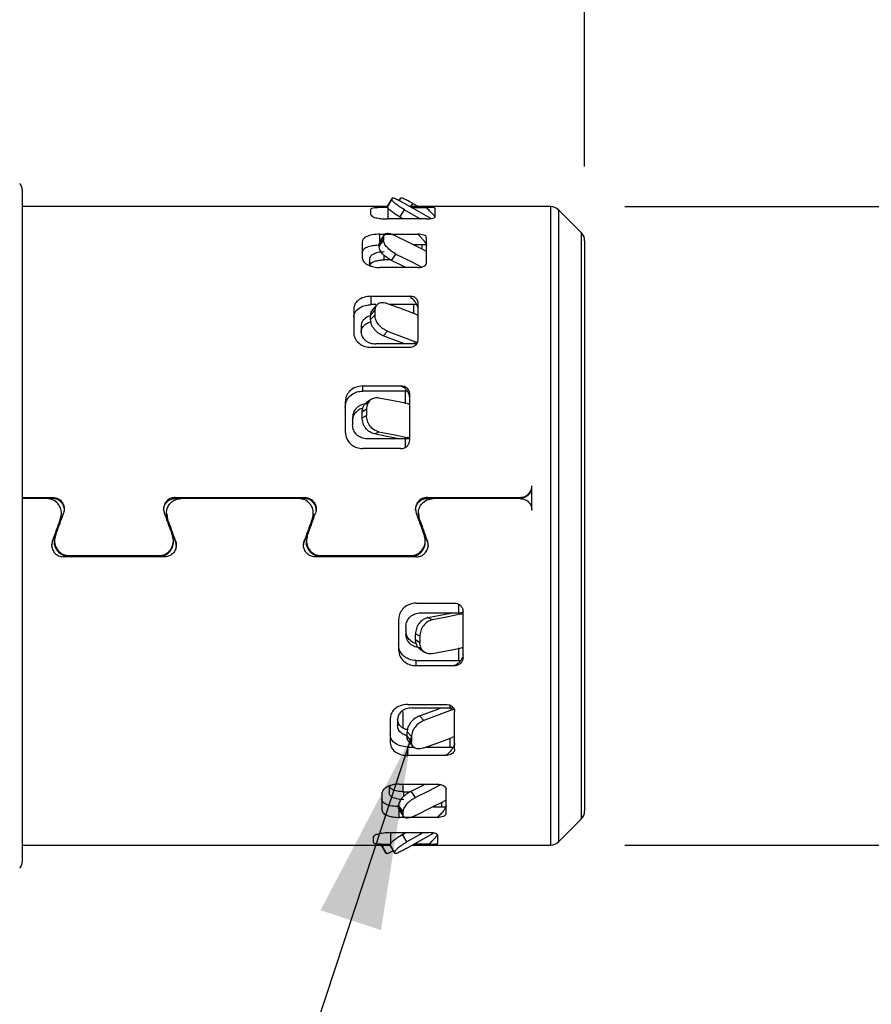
# Model space of a CAD drawing. Header units: millimetres. Extents: x 6 to 273, y 6 to 210.
# Tile 5 of 13: x 115 to 130, y 87 to 104. Entities that reach past the tile are written whole.
import ezdxf

# ---------------------------------------------------------------- set-up
doc = ezdxf.new("R2010")
doc.units = ezdxf.units.MM
doc.linetypes.add('SLD-Solid', pattern=[0])
doc.layers.add('DIMENSIONS', color=140, linetype='SLD-Solid', lineweight=25)
doc.layers.add('TEXT', color=140, linetype='SLD-Solid', lineweight=25)
doc.styles.add('SLDTEXTSTYLE0', font='TXT', dxfattribs={"width": 0.7})
doc.dimstyles.new('SLDDIMSTYLE0', dxfattribs={"dimtxt": 2.158008, "dimasz": 3.302, "dimexe": 0, "dimexo": 0.0625, "dimgap": 0.539502, "dimtad": 0, "dimtih": 1, "dimtoh": 1, "dimdec": 1, "dimrnd": 1e-09, "dimzin": 4, "dimdsep": 46, "dimtxsty": 'SLDTEXTSTYLE0', "dimsah": 1, "dimcen": 0.09, "dimadec": 0, "dimazin": 1, "dimtfac": 1, "dimtdec": 1, "dimtofl": 0, "dimtmove": 0, "dimatfit": 3, "dimfxl": 0, "dimfrac": 2, "dimtolj": 1, "dimtzin": 12, "dimarcsym": 0})
doc.dimstyles.new('SLDDIMSTYLE1', dxfattribs={"dimtxt": 2.158008, "dimasz": 3.302, "dimexe": 0, "dimexo": 0.0625, "dimgap": 0.539502, "dimtad": 0, "dimtih": 1, "dimtoh": 1, "dimdec": 1, "dimrnd": 1e-09, "dimzin": 12, "dimdsep": 46, "dimtxsty": 'SLDTEXTSTYLE0', "dimsah": 1, "dimcen": 0.09, "dimadec": 0, "dimazin": 3, "dimtfac": 1, "dimtdec": 1, "dimtofl": 0, "dimtmove": 0, "dimatfit": 3, "dimfxl": 0, "dimfrac": 2, "dimtolj": 1, "dimtzin": 12, "dimarcsym": 0})
doc.dimstyles.new('SLDDIMSTYLE2', dxfattribs={"dimtxt": 0.18, "dimasz": 3.302, "dimexe": 0, "dimexo": 0.0625, "dimgap": 0, "dimtad": 0, "dimtih": 1, "dimtoh": 1, "dimdec": 0, "dimrnd": 1e-09, "dimzin": 0, "dimdsep": 46, "dimtxsty": 'Standard', "dimsah": 1, "dimcen": 0.09, "dimadec": 0, "dimazin": 0, "dimtfac": 3.302, "dimtdec": 0, "dimtofl": 0, "dimtmove": 0, "dimatfit": 3, "dimfxl": 0, "dimfrac": 2, "dimtolj": 1, "dimtzin": 0, "dimarcsym": 0})

# ---------------------------------------------------------------- blocks, each defined once
blk = doc.blocks.new('_D_1')
at = {"layer": 'DIMENSIONS'}
for p, q in [((75.133, 101.054), (75.133, 128.383)), ((125.133, 101.345), (125.133, 128.383)), ((75.133, 125.208), (95.354, 125.208)), ((98.278, 125.208), (97.553, 125.208)), ((97.553, 125.208), (97.553, 121.778)), ((104.691, 125.208), (105.415, 125.208)), ((105.415, 125.208), (105.415, 121.778)), ((125.133, 125.208), (107.615, 125.208)), ((97.553, 121.778), (98.278, 121.778)), ((105.415, 121.778), (104.691, 121.778))]:
    blk.add_line(p, q, dxfattribs=at)
for points in [[(75.133, 125.208), (78.435, 124.7), (78.435, 125.716)], [(125.133, 125.208), (121.831, 125.716), (121.831, 124.7)]]:
    blk.add_solid(points, dxfattribs=at)
at = {"layer": 'DIMENSIONS', "char_height": 2.1167, "attachment_point": 1, "style": 'SLDTEXTSTYLE0'}
for s, insert in [('50.0', (98.278, 128.419)), ('1.97', (98.278, 124.507))]:
    blk.add_mtext(s, dxfattribs=dict(at, insert=insert))
blk = doc.blocks.new('_D_2')
at = {"layer": 'DIMENSIONS'}
for p, q in [((115.033, 103.678), (115.033, 117.089)), ((125.133, 101.345), (125.133, 117.089)), ((115.033, 113.914), (125.133, 113.914)), ((125.133, 113.914), (130.645, 113.914)), ((133.569, 113.914), (132.844, 113.914)), ((132.844, 113.914), (132.844, 110.484)), ((139.982, 113.914), (140.706, 113.914)), ((140.706, 113.914), (140.706, 110.484)), ((132.844, 110.484), (133.569, 110.484)), ((140.706, 110.484), (139.982, 110.484))]:
    blk.add_line(p, q, dxfattribs=at)
for points in [[(115.033, 113.914), (118.335, 113.406), (118.335, 114.422)], [(125.133, 113.914), (121.831, 114.422), (121.831, 113.406)]]:
    blk.add_solid(points, dxfattribs=at)
at = {"layer": 'DIMENSIONS', "char_height": 2.1167, "attachment_point": 1, "style": 'SLDTEXTSTYLE0'}
for s, insert in [('10.1', (133.569, 117.125)), ('0.40', (133.569, 113.212))]:
    blk.add_mtext(s, dxfattribs=dict(at, insert=insert))
blk = doc.blocks.new('_D_3')
at = {"layer": 'DIMENSIONS'}
for p, q in [((125.82, 100.658), (141.429, 100.658)), ((138.254, 100.658), (138.254, 89.758)), ((125.82, 89.758), (141.429, 89.758)), ((138.254, 82.253), (138.254, 89.758)), ((144.604, 82.253), (138.254, 82.253)), ((147.682, 82.253), (146.957, 82.253)), ((146.957, 82.253), (146.957, 78.824)), ((154.094, 82.253), (154.819, 82.253)), ((154.819, 82.253), (154.819, 78.824)), ((146.957, 78.824), (147.682, 78.824)), ((154.819, 78.824), (154.094, 78.824))]:
    blk.add_line(p, q, dxfattribs=at)
for points in [[(138.254, 100.658), (137.746, 97.356), (138.762, 97.356)], [(138.254, 89.758), (138.762, 93.06), (137.746, 93.06)]]:
    blk.add_solid(points, dxfattribs=at)
at = {"layer": 'DIMENSIONS', "char_height": 2.1167, "attachment_point": 1, "style": 'SLDTEXTSTYLE0'}
for s, insert in [('%%c', (146.052, 85.465)), ('10.9', (149.311, 85.465)), ('0.43', (147.682, 81.552))]:
    blk.add_mtext(s, dxfattribs=dict(at, insert=insert))

msp = doc.modelspace()

# ---------------------------------------------------------------- linework, layer by layer
for p, q in [((115.533, 100.946), (115.533, 95.208)), ((121.842, 100.798), (121.767, 100.669)), ((121.767, 100.651), (121.842, 100.778)), ((121.842, 100.798), (121.842, 100.778)), ((121.85, 100.808), (121.845, 100.799)), ((121.965, 100.76), (121.987, 100.798)), ((121.995, 100.808), (121.967, 100.759)), ((122.168, 100.658), (122.2, 100.712)), ((122.2, 100.712), (122.295, 100.658)), ((121.767, 100.658), (115.533, 100.658)), ((121.48, 100.615), (121.48, 100.521)), ((121.767, 100.651), (121.767, 100.669)), ((121.78, 100.447), (121.78, 100.645)), ((121.98, 100.479), (122.055, 100.606)), ((124.55, 100.658), (122.15, 100.658)), ((122.174, 100.645), (122.43, 100.645)), ((122.58, 100.486), (122.58, 100.632)), ((124.55, 100.658), (124.55, 89.758)), ((125.074, 100.216), (124.691, 100.599)), ((124.691, 99.02), (124.691, 100.599)), ((122.43, 100.447), (121.78, 100.447)), ((122.037, 100.447), (121.98, 100.479)), ((125.074, 100.216), (125.074, 98.749)), ((121.336, 100.057), (121.336, 99.787)), ((121.698, 100.144), (121.623, 100.028)), ((121.623, 99.977), (121.698, 100.086)), ((121.636, 100.058), (121.623, 100.028)), ((121.623, 99.977), (121.623, 100.028)), ((121.711, 100.179), (121.632, 100.057)), ((121.636, 100.187), (122.286, 100.187)), ((121.636, 100.063), (121.636, 100.187)), ((121.698, 100.144), (121.698, 100.086)), ((122.436, 99.703), (122.436, 100.124)), ((125.133, 100.075), (125.133, 90.341)), ((122.431, 100.004), (122.213, 100.004)), ((122.356, 100.004), (122.356, 99.935)), ((122.391, 99.915), (122.436, 99.892)), ((121.461, 99.767), (121.461, 99.698)), ((121.711, 99.75), (121.711, 99.831)), ((121.82, 99.75), (121.711, 99.75)), ((121.836, 99.74), (121.911, 99.848)), ((122.286, 99.617), (121.636, 99.617)), ((121.491, 99.128), (122.141, 99.128)), ((121.491, 98.984), (121.491, 99.128)), ((122.291, 98.379), (122.291, 99.023)), ((124.691, 89.816), (124.691, 99.02)), ((121.191, 98.914), (121.191, 98.5)), ((121.553, 98.894), (121.478, 98.805)), ((121.567, 98.984), (121.491, 98.984)), ((121.579, 98.975), (121.501, 98.882)), ((121.553, 98.894), (121.553, 98.806)), ((122.269, 98.984), (121.81, 98.984)), ((122.211, 98.984), (122.211, 98.837)), ((121.478, 98.728), (121.553, 98.806)), ((121.478, 98.728), (121.478, 98.805)), ((122.246, 98.823), (122.291, 98.805)), ((125.074, 98.749), (125.074, 90.199)), ((121.316, 98.619), (121.316, 98.513)), ((121.691, 98.453), (121.766, 98.531)), ((122.246, 98.352), (122.211, 98.316)), ((122.282, 98.339), (122.246, 98.352)), ((122.141, 98.255), (121.491, 98.255)), ((122.211, 98.316), (121.566, 98.316)), ((121.347, 97.597), (121.997, 97.597)), ((121.347, 97.509), (121.347, 97.597)), ((122.103, 97.509), (121.347, 97.509)), ((122.067, 97.509), (122.067, 97.291)), ((121.488, 97.365), (121.409, 97.311)), ((122.147, 96.671), (122.147, 97.461)), ((121.047, 97.324), (121.047, 96.815)), ((121.409, 97.2), (121.334, 97.149)), ((121.409, 97.2), (121.409, 97.091)), ((122.102, 97.295), (122.147, 97.285)), ((121.172, 97.06), (121.172, 96.93)), ((121.334, 97.054), (121.334, 97.149)), ((121.334, 97.054), (121.409, 97.091)), ((122.067, 96.692), (121.422, 96.692)), ((121.547, 96.776), (121.622, 96.813)), ((122.102, 96.717), (122.052, 96.692)), ((122.067, 96.692), (122.067, 96.546)), ((122.147, 96.709), (122.102, 96.717)), ((121.997, 96.526), (121.347, 96.526)), ((124.233, 95.474), (124.233, 95.892)), ((115.533, 95.693), (116.051, 95.693)), ((116.051, 95.675), (115.533, 95.675)), ((115.951, 95.673), (115.533, 95.673)), ((116.051, 95.693), (116.051, 95.675)), ((118.145, 95.693), (120.351, 95.693)), ((118.145, 95.675), (118.145, 95.693)), ((120.351, 95.675), (118.145, 95.675)), ((120.251, 95.673), (118.245, 95.673)), ((120.351, 95.693), (120.351, 95.675)), ((122.445, 95.693), (124.033, 95.693)), ((122.445, 95.675), (122.445, 95.693)), ((124.033, 95.675), (122.445, 95.675)), ((124.033, 95.673), (122.545, 95.673)), ((124.033, 95.693), (124.033, 95.675)), ((116.198, 95.406), (116.186, 95.32)), ((116.186, 95.338), (116.186, 95.32)), ((116.201, 95.404), (116.201, 95.424)), ((117.995, 95.424), (117.995, 95.404)), ((117.998, 95.406), (118.01, 95.32)), ((118.01, 95.32), (118.01, 95.338)), ((120.498, 95.406), (120.486, 95.32)), ((120.486, 95.338), (120.486, 95.32)), ((120.501, 95.404), (120.501, 95.424)), ((122.295, 95.424), (122.295, 95.404)), ((122.298, 95.406), (122.31, 95.32)), ((122.31, 95.32), (122.31, 95.338)), ((115.533, 95.208), (115.533, 89.47)), ((116.036, 94.863), (116.046, 94.932)), ((116.046, 94.932), (116.046, 94.95)), ((116.084, 94.951), (116.084, 94.934)), ((118.113, 94.934), (118.113, 94.952)), ((118.15, 94.95), (118.15, 94.932)), ((120.336, 94.863), (120.346, 94.932)), ((120.346, 94.932), (120.346, 94.95)), ((120.384, 94.951), (120.384, 94.934)), ((122.413, 94.934), (122.413, 94.952)), ((122.45, 94.95), (122.45, 94.932)), ((122.45, 94.932), (122.462, 94.863)), ((117.962, 94.679), (116.234, 94.679)), ((116.334, 94.699), (117.863, 94.699)), ((116.334, 94.681), (116.334, 94.699)), ((117.863, 94.681), (116.334, 94.681)), ((117.863, 94.699), (117.863, 94.681)), ((122.263, 94.679), (120.534, 94.679)), ((120.634, 94.699), (122.163, 94.699)), ((120.634, 94.681), (120.634, 94.699)), ((122.163, 94.681), (120.634, 94.681)), ((122.163, 94.699), (122.163, 94.681)), ((122.258, 93.889), (122.908, 93.889)), ((122.978, 93.869), (122.978, 93.724)), ((122.333, 93.724), (122.978, 93.724)), ((122.533, 93.603), (122.458, 93.64)), ((122.963, 93.724), (123.013, 93.699)), ((123.013, 93.699), (123.058, 93.706)), ((123.058, 92.954), (123.058, 93.744)), ((121.958, 93.6), (121.958, 93.092)), ((122.083, 93.486), (122.083, 93.356)), ((122.32, 93.324), (122.245, 93.361)), ((122.245, 93.267), (122.245, 93.361)), ((122.32, 93.324), (122.32, 93.215)), ((122.245, 93.267), (122.32, 93.215)), ((122.32, 93.105), (122.399, 93.051)), ((122.978, 93.124), (122.978, 92.906)), ((123.058, 93.131), (123.013, 93.12)), ((122.258, 92.906), (123.014, 92.906)), ((122.258, 92.819), (122.258, 92.906)), ((122.908, 92.819), (122.258, 92.819)), ((122.114, 92.16), (122.764, 92.16)), ((122.834, 92.143), (122.834, 92.1)), ((122.033, 91.751), (122.033, 92.031)), ((122.189, 92.1), (122.834, 92.1)), ((122.389, 91.885), (122.314, 91.962)), ((122.834, 92.1), (122.869, 92.064)), ((122.869, 92.064), (122.904, 92.076)), ((122.914, 91.393), (122.914, 92.037)), ((121.814, 91.916), (121.814, 91.502)), ((121.939, 91.902), (121.939, 91.797)), ((122.176, 91.61), (122.101, 91.688)), ((122.101, 91.611), (122.101, 91.688)), ((122.101, 91.611), (122.176, 91.521)), ((122.124, 91.534), (122.202, 91.44)), ((122.176, 91.61), (122.176, 91.521)), ((122.834, 91.578), (122.834, 91.431)), ((122.914, 91.61), (122.869, 91.593)), ((122.114, 91.431), (122.218, 91.431)), ((122.114, 91.287), (122.114, 91.431)), ((122.764, 91.287), (122.114, 91.287)), ((122.433, 91.431), (122.892, 91.431)), ((121.969, 90.799), (122.619, 90.799)), ((122.033, 90.658), (122.033, 90.799)), ((122.169, 90.676), (122.413, 90.799)), ((121.669, 90.629), (121.669, 90.359)), ((121.794, 90.718), (121.794, 90.649)), ((122.044, 90.666), (122.153, 90.666)), ((122.044, 90.585), (122.044, 90.666)), ((122.244, 90.567), (122.169, 90.676)), ((122.769, 90.292), (122.769, 90.712)), ((122.689, 90.48), (122.689, 90.412)), ((122.769, 90.524), (122.724, 90.501)), ((122.031, 90.33), (121.956, 90.438)), ((121.956, 90.388), (121.956, 90.438)), ((121.956, 90.388), (122.031, 90.272)), ((121.969, 90.357), (121.956, 90.388)), ((121.965, 90.358), (122.044, 90.236)), ((121.969, 90.229), (121.969, 90.353)), ((122.031, 90.33), (122.031, 90.272)), ((122.546, 90.412), (122.764, 90.412)), ((122.619, 90.229), (121.969, 90.229)), ((124.691, 89.816), (125.074, 90.199)), ((121.825, 89.969), (122.475, 89.969)), ((121.825, 89.771), (121.825, 89.969)), ((122.025, 89.936), (122.082, 89.969)), ((121.525, 89.894), (121.525, 89.8)), ((122.1, 89.81), (122.025, 89.936)), ((122.625, 89.784), (122.625, 89.93)), ((115.533, 89.758), (121.812, 89.758)), ((121.667, 89.758), (121.667, 89.747)), ((121.742, 89.618), (121.667, 89.747)), ((121.671, 89.743), (121.75, 89.608)), ((121.887, 89.638), (121.812, 89.764)), ((121.812, 89.747), (121.812, 89.764)), ((121.812, 89.747), (121.887, 89.618)), ((121.887, 89.638), (121.887, 89.618)), ((121.89, 89.617), (121.895, 89.608)), ((122.195, 89.758), (124.55, 89.758)), ((122.475, 89.771), (122.219, 89.771))]:
    msp.add_line(p, q)
at = {"flags": 128}
for points in [[(122.509, 100.454), (122.267, 100.591), (122.055, 100.712)], [(122.055, 100.606), (122.325, 100.452), (122.334, 100.447)], [(122.391, 99.915), (122.123, 100.049), (121.911, 100.155)], [(122.08, 99.617), (122.048, 99.633), (121.836, 99.74)], [(121.911, 99.848), (122.181, 99.713), (122.352, 99.627)], [(122.246, 98.823), (121.978, 98.922), (121.766, 99.001)], [(121.766, 98.531), (122.036, 98.43), (122.246, 98.352)], [(122.059, 98.316), (121.903, 98.374), (121.691, 98.453)], [(122.102, 97.295), (121.834, 97.348), (121.622, 97.389)], [(122.147, 97.288), (122.145, 97.288), (122.127, 97.289)], [(121.966, 96.692), (121.759, 96.733), (121.547, 96.776)], [(121.622, 96.813), (121.892, 96.759), (122.102, 96.717)], [(122.458, 93.64), (122.728, 93.694), (122.877, 93.724)], [(123.013, 93.699), (122.745, 93.645), (122.533, 93.603)], [(122.533, 93.026), (122.803, 93.079), (123.013, 93.12)], [(123.038, 93.126), (123.056, 93.127), (123.058, 93.128)], [(122.314, 91.962), (122.584, 92.063), (122.682, 92.1)], [(122.869, 92.064), (122.601, 91.964), (122.389, 91.885)], [(122.389, 91.415), (122.659, 91.515), (122.869, 91.593)], [(122.684, 90.789), (122.456, 90.674), (122.244, 90.567)], [(122.244, 90.261), (122.514, 90.396), (122.724, 90.501)], [(122.379, 89.969), (122.312, 89.931), (122.1, 89.81)], [(122.1, 89.703), (122.37, 89.857), (122.554, 89.962)]]:
    msp.add_lwpolyline(points, dxfattribs=at)
for centre, radius, start, end in [((115.383, 100.946), 0.15, 359.9998, 45.0004), ((124.55, 100.458), 0.2, 44.9995, 89.9999), ((124.933, 100.075), 0.2, 359.9972, 45.0013), ((122.211, 97.647), 0.669, 85.4539, 90.0047), ((122.067, 95.312), 1.38, 86.6984, 90.0187), ((122.978, 95.105), 1.381, 269.9835, 273.2994), ((122.834, 92.768), 0.668, 269.9914, 274.8321), ((124.933, 90.341), 0.2, 314.9987, 0.0028), ((124.55, 89.958), 0.2, 270.0001, 315.0005), ((115.383, 89.47), 0.15, 314.9996, 0.0002)]:
    msp.add_arc(centre, radius, start, end)
for points, knots in [([(122.055, 100.712), (122.027, 100.728), (121.978, 100.756), (121.913, 100.782), (121.868, 100.81), (121.847, 100.8), (121.842, 100.798)], [0, 0, 0, 0, 0.396539, 0.722124, 0.927368, 1, 1, 1, 1]), ([(122.055, 100.606), (122.027, 100.622), (121.975, 100.653), (121.91, 100.703), (121.862, 100.74), (121.847, 100.768), (121.842, 100.778)], [0, 0, 0, 0, 0.347889, 0.658579, 0.885113, 1, 1, 1, 1]), ([(122.2, 100.712), (122.172, 100.728), (122.123, 100.757), (122.059, 100.781), (122.016, 100.809), (121.999, 100.802), (121.996, 100.801)], [0, 0, 0, 0, 0.41395, 0.753846, 0.968126, 1, 1, 1, 1]), ([(121.78, 100.645), (121.737, 100.645), (121.659, 100.645), (121.567, 100.636), (121.505, 100.635), (121.485, 100.62), (121.48, 100.615)], [0, 0, 0, 0, 0.419784, 0.760022, 0.930181, 1, 1, 1, 1]), ([(121.98, 100.479), (121.952, 100.496), (121.9, 100.527), (121.835, 100.576), (121.787, 100.614), (121.772, 100.642), (121.767, 100.651)], [0, 0, 0, 0, 0.347954, 0.658782, 0.885325, 1, 1, 1, 1]), ([(122.58, 100.632), (122.575, 100.634), (122.558, 100.642), (122.523, 100.642), (122.478, 100.645), (122.447, 100.645), (122.43, 100.645)], [0, 0, 0, 0, 0.101904, 0.368151, 0.664227, 1, 1, 1, 1]), ([(122.58, 100.482), (122.578, 100.485), (122.572, 100.495), (122.555, 100.514), (122.527, 100.546), (122.483, 100.59), (122.449, 100.625), (122.43, 100.645)], [0, 0, 0, 0, 0.045301, 0.156161, 0.335031, 0.627699, 1, 1, 1, 1]), ([(121.48, 100.521), (121.488, 100.511), (121.515, 100.477), (121.592, 100.465), (121.681, 100.449), (121.745, 100.447), (121.78, 100.447)], [0, 0, 0, 0, 0.129874, 0.395066, 0.679995, 1, 1, 1, 1]), ([(122.43, 100.447), (122.451, 100.447), (122.49, 100.448), (122.536, 100.459), (122.57, 100.468), (122.577, 100.481), (122.58, 100.486)], [0, 0, 0, 0, 0.398601, 0.727442, 0.902526, 1, 1, 1, 1]), ([(121.911, 100.155), (121.884, 100.167), (121.835, 100.188), (121.769, 100.201), (121.709, 100.19), (121.702, 100.158), (121.698, 100.144)], [0, 0, 0, 0, 0.355556, 0.637805, 0.832758, 1, 1, 1, 1]), ([(121.636, 100.187), (121.592, 100.185), (121.513, 100.181), (121.418, 100.152), (121.35, 100.111), (121.34, 100.073), (121.336, 100.057)], [0, 0, 0, 0, 0.366633, 0.677171, 0.860285, 1, 1, 1, 1]), ([(121.911, 99.848), (121.883, 99.864), (121.827, 99.896), (121.762, 99.958), (121.712, 100.02), (121.702, 100.066), (121.698, 100.086)], [0, 0, 0, 0, 0.292423, 0.577192, 0.819827, 1, 1, 1, 1]), ([(122.436, 100.124), (122.432, 100.134), (122.422, 100.158), (122.381, 100.174), (122.335, 100.185), (122.303, 100.186), (122.286, 100.187)], [0, 0, 0, 0, 0.177564, 0.440282, 0.705827, 1, 1, 1, 1]), ([(122.286, 100.187), (122.302, 100.171), (122.334, 100.14), (122.375, 100.095), (122.406, 100.053), (122.428, 100.019), (122.434, 99.995), (122.436, 99.987)], [0, 0, 0, 0, 0.276738, 0.519348, 0.720282, 0.894208, 1, 1, 1, 1]), ([(121.336, 99.874), (121.343, 99.895), (121.362, 99.945), (121.445, 99.978), (121.536, 100), (121.601, 100.003), (121.636, 100.004)], [0, 0, 0, 0, 0.182895, 0.444841, 0.708302, 1, 1, 1, 1]), ([(121.711, 99.884), (121.675, 99.882), (121.608, 99.879), (121.528, 99.852), (121.472, 99.814), (121.464, 99.781), (121.461, 99.767)], [0, 0, 0, 0, 0.360413, 0.668412, 0.853848, 1, 1, 1, 1]), ([(121.836, 99.74), (121.808, 99.756), (121.752, 99.787), (121.687, 99.849), (121.637, 99.912), (121.627, 99.958), (121.623, 99.977)], [0, 0, 0, 0, 0.292442, 0.577326, 0.819965, 1, 1, 1, 1]), ([(121.336, 99.787), (121.343, 99.761), (121.359, 99.703), (121.442, 99.654), (121.535, 99.623), (121.601, 99.619), (121.636, 99.617)], [0, 0, 0, 0, 0.204527, 0.471786, 0.725408, 1, 1, 1, 1]), ([(121.486, 99.643), (121.483, 99.645), (121.467, 99.657), (121.464, 99.679), (121.461, 99.698)], [0, 0, 0, 0, 0.125224, 1, 1, 1, 1]), ([(121.48, 99.675), (121.481, 99.678), (121.493, 99.705), (121.553, 99.725), (121.627, 99.747), (121.682, 99.749), (121.711, 99.75)], [0, 0, 0, 0, 0.040033, 0.351633, 0.66005, 1, 1, 1, 1]), ([(122.286, 99.617), (122.307, 99.618), (122.348, 99.621), (122.396, 99.643), (122.429, 99.671), (122.433, 99.693), (122.436, 99.703)], [0, 0, 0, 0, 0.343227, 0.64536, 0.838807, 1, 1, 1, 1]), ([(121.491, 99.128), (121.447, 99.125), (121.364, 99.118), (121.265, 99.065), (121.202, 98.993), (121.194, 98.939), (121.191, 98.914)], [0, 0, 0, 0, 0.319314, 0.610126, 0.812315, 1, 1, 1, 1]), ([(122.291, 99.023), (122.287, 99.039), (122.281, 99.073), (122.239, 99.106), (122.191, 99.125), (122.158, 99.127), (122.141, 99.128)], [0, 0, 0, 0, 0.236542, 0.50557, 0.745328, 1, 1, 1, 1]), ([(122.291, 98.915), (122.289, 98.925), (122.287, 98.949), (122.269, 98.987), (122.241, 99.032), (122.198, 99.082), (122.16, 99.112), (122.141, 99.128)], [0, 0, 0, 0, 0.11756, 0.270163, 0.457674, 0.715047, 1, 1, 1, 1]), ([(121.191, 98.77), (121.197, 98.802), (121.21, 98.872), (121.294, 98.939), (121.39, 98.978), (121.456, 98.982), (121.491, 98.984)], [0, 0, 0, 0, 0.239928, 0.508605, 0.746968, 1, 1, 1, 1]), ([(121.506, 98.882), (121.502, 98.878), (121.48, 98.86), (121.479, 98.83), (121.478, 98.805)], [0, 0, 0, 0, 0.1874136, 1, 1, 1, 1]), ([(121.766, 99.001), (121.739, 99.009), (121.689, 99.023), (121.615, 99.011), (121.561, 98.962), (121.556, 98.918), (121.553, 98.894)], [0, 0, 0, 0, 0.293031, 0.540714, 0.761542, 1, 1, 1, 1]), ([(121.462, 98.788), (121.461, 98.788), (121.428, 98.782), (121.378, 98.747), (121.325, 98.687), (121.319, 98.641), (121.316, 98.619)], [0, 0, 0, 0, 0.0145, 0.43136, 0.724958, 1, 1, 1, 1]), ([(121.316, 98.516), (121.321, 98.544), (121.331, 98.603), (121.401, 98.66), (121.456, 98.687), (121.484, 98.691), (121.486, 98.691)], [0, 0, 0, 0, 0.319339, 0.672537, 0.981873, 1, 1, 1, 1]), ([(121.691, 98.453), (121.662, 98.467), (121.605, 98.495), (121.538, 98.564), (121.489, 98.643), (121.482, 98.701), (121.478, 98.728)], [0, 0, 0, 0, 0.256085, 0.522544, 0.776345, 1, 1, 1, 1]), ([(121.766, 98.531), (121.737, 98.545), (121.68, 98.573), (121.613, 98.642), (121.564, 98.72), (121.557, 98.778), (121.553, 98.806)], [0, 0, 0, 0, 0.256103, 0.522487, 0.776274, 1, 1, 1, 1]), ([(121.191, 98.5), (121.197, 98.464), (121.21, 98.389), (121.292, 98.31), (121.388, 98.264), (121.456, 98.258), (121.491, 98.255)], [0, 0, 0, 0, 0.251057, 0.525085, 0.758169, 1, 1, 1, 1]), ([(121.316, 98.513), (121.321, 98.484), (121.332, 98.423), (121.4, 98.36), (121.481, 98.323), (121.537, 98.318), (121.566, 98.316)], [0, 0, 0, 0, 0.247339, 0.520664, 0.755331, 1, 1, 1, 1]), ([(122.141, 98.255), (122.162, 98.258), (122.205, 98.262), (122.254, 98.294), (122.285, 98.335), (122.289, 98.364), (122.291, 98.379)], [0, 0, 0, 0, 0.304246, 0.591674, 0.801354, 1, 1, 1, 1]), ([(121.347, 97.597), (121.303, 97.592), (121.216, 97.582), (121.117, 97.511), (121.057, 97.42), (121.05, 97.356), (121.047, 97.324)], [0, 0, 0, 0, 0.291014, 0.572972, 0.78786, 1, 1, 1, 1]), ([(121.047, 97.236), (121.052, 97.277), (121.064, 97.359), (121.146, 97.448), (121.244, 97.5), (121.312, 97.506), (121.347, 97.509)], [0, 0, 0, 0, 0.269491, 0.545206, 0.770208, 1, 1, 1, 1]), ([(122.147, 97.461), (122.144, 97.481), (122.138, 97.522), (122.097, 97.566), (122.048, 97.592), (122.014, 97.595), (121.997, 97.597)], [0, 0, 0, 0, 0.267797, 0.543679, 0.769369, 1, 1, 1, 1]), ([(122.147, 97.395), (122.145, 97.408), (122.143, 97.435), (122.126, 97.476), (122.098, 97.52), (122.055, 97.565), (122.017, 97.586), (121.997, 97.597)], [0, 0, 0, 0, 0.143003, 0.309267, 0.497731, 0.741082, 1, 1, 1, 1]), ([(121.622, 97.389), (121.594, 97.391), (121.54, 97.396), (121.466, 97.356), (121.417, 97.286), (121.412, 97.23), (121.409, 97.2)], [0, 0, 0, 0, 0.249834, 0.488064, 0.733185, 1, 1, 1, 1]), ([(121.422, 97.291), (121.385, 97.287), (121.313, 97.279), (121.23, 97.218), (121.18, 97.141), (121.174, 97.087), (121.172, 97.06)], [0, 0, 0, 0, 0.288885, 0.570553, 0.786389, 1, 1, 1, 1]), ([(121.172, 97), (121.176, 97.034), (121.186, 97.104), (121.254, 97.178), (121.312, 97.215), (121.344, 97.219), (121.347, 97.22)], [0, 0, 0, 0, 0.3389, 0.684464, 0.964476, 1, 1, 1, 1]), ([(121.334, 97.149), (121.337, 97.177), (121.343, 97.233), (121.377, 97.292), (121.407, 97.307), (121.414, 97.309)], [0, 0, 0, 0, 0.465798, 0.893675, 1, 1, 1, 1]), ([(121.547, 96.776), (121.518, 96.785), (121.46, 96.805), (121.392, 96.873), (121.344, 96.958), (121.337, 97.022), (121.334, 97.054)], [0, 0, 0, 0, 0.23593, 0.488751, 0.747787, 1, 1, 1, 1]), ([(121.622, 96.813), (121.593, 96.822), (121.535, 96.842), (121.467, 96.91), (121.419, 96.995), (121.412, 97.06), (121.409, 97.091)], [0, 0, 0, 0, 0.235981, 0.488748, 0.747766, 1, 1, 1, 1]), ([(121.422, 96.692), (121.389, 96.695), (121.324, 96.702), (121.241, 96.757), (121.183, 96.836), (121.175, 96.899), (121.172, 96.93)], [0, 0, 0, 0, 0.255884, 0.5088, 0.756698, 1, 1, 1, 1]), ([(121.047, 96.815), (121.052, 96.773), (121.064, 96.688), (121.145, 96.593), (121.243, 96.536), (121.312, 96.53), (121.347, 96.526)], [0, 0, 0, 0, 0.273981, 0.552597, 0.775472, 1, 1, 1, 1]), ([(121.997, 96.526), (122.019, 96.529), (122.062, 96.534), (122.112, 96.573), (122.141, 96.621), (122.145, 96.655), (122.147, 96.671)], [0, 0, 0, 0, 0.284061, 0.565019, 0.783484, 1, 1, 1, 1]), ([(124.033, 95.693), (124.055, 95.695), (124.1, 95.699), (124.16, 95.734), (124.205, 95.784), (124.229, 95.84), (124.232, 95.877), (124.233, 95.892)], [0, 0, 0, 0, 0.215295, 0.430385, 0.645056, 0.859155, 1, 1, 1, 1]), ([(124.183, 95.743), (124.191, 95.755), (124.208, 95.778), (124.228, 95.824), (124.231, 95.858), (124.233, 95.879)], [0, 0, 0, 0, 0.303293, 0.586814, 1, 1, 1, 1]), ([(116.186, 95.338), (116.194, 95.367), (116.208, 95.425), (116.189, 95.515), (116.14, 95.597), (116.057, 95.66), (115.987, 95.669), (115.951, 95.673)], [0, 0, 0, 0, 0.187168, 0.3739657, 0.5605985, 0.7802555, 1, 1, 1, 1]), ([(116.051, 95.693), (116.075, 95.69), (116.123, 95.685), (116.186, 95.647), (116.233, 95.587), (116.258, 95.508), (116.246, 95.453), (116.239, 95.425)], [0, 0, 0, 0, 0.186907, 0.373693, 0.560395, 0.780024, 1, 1, 1, 1]), ([(116.251, 95.476), (116.251, 95.476), (116.255, 95.5), (116.24, 95.55), (116.203, 95.614), (116.136, 95.665), (116.079, 95.672), (116.051, 95.675)], [0, 0, 0, 0, 0.006064, 0.234448, 0.46272, 0.73124, 1, 1, 1, 1]), ([(118.145, 95.693), (118.121, 95.69), (118.073, 95.685), (118.011, 95.647), (117.963, 95.587), (117.938, 95.508), (117.951, 95.453), (117.957, 95.425)], [0, 0, 0, 0, 0.187072, 0.373906, 0.560513, 0.780026, 1, 1, 1, 1]), ([(117.945, 95.476), (117.947, 95.497), (117.951, 95.542), (117.985, 95.601), (118.035, 95.647), (118.091, 95.672), (118.129, 95.674), (118.145, 95.675)], [0, 0, 0, 0, 0.207422, 0.421949, 0.636459, 0.851195, 1, 1, 1, 1]), ([(118.01, 95.338), (118.003, 95.365), (117.989, 95.42), (118.004, 95.505), (118.044, 95.58), (118.107, 95.637), (118.178, 95.668), (118.225, 95.672), (118.245, 95.673)], [0, 0, 0, 0, 0.175971, 0.351853, 0.527405, 0.70283, 0.878407, 1, 1, 1, 1]), ([(120.486, 95.338), (120.494, 95.367), (120.508, 95.425), (120.489, 95.515), (120.44, 95.597), (120.357, 95.66), (120.287, 95.669), (120.251, 95.673)], [0, 0, 0, 0, 0.1871676, 0.3739648, 0.5605979, 0.7802552, 1, 1, 1, 1]), ([(120.351, 95.693), (120.375, 95.69), (120.423, 95.685), (120.486, 95.647), (120.533, 95.587), (120.558, 95.508), (120.546, 95.453), (120.539, 95.425)], [0, 0, 0, 0, 0.186908, 0.37369, 0.560392, 0.780023, 1, 1, 1, 1]), ([(120.551, 95.476), (120.551, 95.476), (120.555, 95.5), (120.54, 95.55), (120.503, 95.614), (120.436, 95.665), (120.379, 95.672), (120.351, 95.675)], [0, 0, 0, 0, 0.006064, 0.234446, 0.462722, 0.731246, 1, 1, 1, 1]), ([(122.445, 95.693), (122.421, 95.69), (122.373, 95.685), (122.311, 95.647), (122.263, 95.587), (122.238, 95.508), (122.251, 95.453), (122.257, 95.425)], [0, 0, 0, 0, 0.187071, 0.373904, 0.560508, 0.780018, 1, 1, 1, 1]), ([(122.245, 95.476), (122.247, 95.497), (122.251, 95.542), (122.285, 95.601), (122.335, 95.647), (122.391, 95.672), (122.429, 95.674), (122.445, 95.675)], [0, 0, 0, 0, 0.207423, 0.421949, 0.636449, 0.851184, 1, 1, 1, 1]), ([(122.31, 95.338), (122.303, 95.367), (122.288, 95.425), (122.307, 95.516), (122.357, 95.597), (122.44, 95.66), (122.51, 95.669), (122.545, 95.673)], [0, 0, 0, 0, 0.187815, 0.375091, 0.562353, 0.782782, 1, 1, 1, 1]), ([(124.183, 95.743), (124.158, 95.721), (124.115, 95.683), (124.058, 95.678), (124.033, 95.675)], [0, 0, 0, 0, 0.558806, 1, 1, 1, 1]), ([(124.033, 95.673), (124.062, 95.67), (124.121, 95.662), (124.186, 95.609), (124.226, 95.543), (124.23, 95.497), (124.233, 95.474)], [0, 0, 0, 0, 0.279963, 0.559445, 0.779589, 1, 1, 1, 1]), ([(116.186, 95.338), (116.16, 95.265), (116.113, 95.136), (116.066, 95.007), (116.046, 94.95)], [0, 0, 0, 0, 0.560092, 1, 1, 1, 1]), ([(116.186, 95.32), (116.16, 95.248), (116.113, 95.118), (116.066, 94.989), (116.046, 94.932)], [0, 0, 0, 0, 0.5601265, 1, 1, 1, 1]), ([(116.099, 95.037), (116.125, 95.11), (116.172, 95.239), (116.219, 95.368), (116.239, 95.425)], [0, 0, 0, 0, 0.560033, 1, 1, 1, 1]), ([(117.957, 95.425), (117.983, 95.353), (118.03, 95.223), (118.077, 95.094), (118.097, 95.037)], [0, 0, 0, 0, 0.559968, 1, 1, 1, 1]), ([(118.15, 94.95), (118.124, 95.022), (118.078, 95.152), (118.031, 95.281), (118.01, 95.338)], [0, 0, 0, 0, 0.559912, 1, 1, 1, 1]), ([(118.15, 94.932), (118.124, 95.005), (118.078, 95.134), (118.031, 95.263), (118.01, 95.32)], [0, 0, 0, 0, 0.559875, 1, 1, 1, 1]), ([(120.486, 95.338), (120.46, 95.265), (120.413, 95.136), (120.366, 95.007), (120.346, 94.95)], [0, 0, 0, 0, 0.5600933, 1, 1, 1, 1]), ([(120.486, 95.32), (120.46, 95.248), (120.413, 95.118), (120.366, 94.989), (120.346, 94.932)], [0, 0, 0, 0, 0.5601265, 1, 1, 1, 1]), ([(120.399, 95.037), (120.425, 95.11), (120.472, 95.239), (120.519, 95.368), (120.539, 95.425)], [0, 0, 0, 0, 0.560033, 1, 1, 1, 1]), ([(122.257, 95.425), (122.283, 95.353), (122.33, 95.223), (122.377, 95.094), (122.397, 95.037)], [0, 0, 0, 0, 0.559965, 1, 1, 1, 1]), ([(122.45, 94.95), (122.424, 95.022), (122.378, 95.152), (122.331, 95.281), (122.31, 95.338)], [0, 0, 0, 0, 0.559908, 1, 1, 1, 1]), ([(122.45, 94.932), (122.424, 95.005), (122.378, 95.134), (122.331, 95.263), (122.31, 95.32)], [0, 0, 0, 0, 0.559875, 1, 1, 1, 1]), ([(116.099, 95.037), (116.092, 95.008), (116.077, 94.949), (116.096, 94.858), (116.146, 94.775), (116.229, 94.712), (116.299, 94.703), (116.334, 94.699)], [0, 0, 0, 0, 0.18775, 0.376209, 0.564245, 0.783274, 1, 1, 1, 1]), ([(117.863, 94.699), (117.89, 94.702), (117.946, 94.707), (118.02, 94.75), (118.077, 94.813), (118.11, 94.892), (118.116, 94.971), (118.103, 95.018), (118.097, 95.037)], [0, 0, 0, 0, 0.172759, 0.34533, 0.519198, 0.695549, 0.873459, 1, 1, 1, 1]), ([(120.399, 95.037), (120.392, 95.008), (120.377, 94.949), (120.396, 94.858), (120.446, 94.775), (120.529, 94.712), (120.599, 94.703), (120.634, 94.699)], [0, 0, 0, 0, 0.18775, 0.37621, 0.564246, 0.783274, 1, 1, 1, 1]), ([(122.163, 94.699), (122.19, 94.702), (122.246, 94.707), (122.32, 94.75), (122.377, 94.813), (122.41, 94.892), (122.416, 94.971), (122.403, 95.018), (122.397, 95.037)], [0, 0, 0, 0, 0.172761, 0.345333, 0.519196, 0.695549, 0.87346, 1, 1, 1, 1]), ([(116.046, 94.95), (116.04, 94.926), (116.028, 94.879), (116.044, 94.806), (116.084, 94.74), (116.15, 94.689), (116.206, 94.682), (116.234, 94.679)], [0, 0, 0, 0, 0.188147, 0.376745, 0.564638, 0.783375, 1, 1, 1, 1]), ([(116.334, 94.681), (116.304, 94.684), (116.245, 94.69), (116.166, 94.739), (116.108, 94.814), (116.079, 94.886), (116.086, 94.927), (116.087, 94.933)], [0, 0, 0, 0, 0.224924, 0.451849, 0.681223, 0.952369, 1, 1, 1, 1]), ([(117.863, 94.681), (117.892, 94.684), (117.951, 94.69), (118.03, 94.739), (118.088, 94.814), (118.117, 94.886), (118.11, 94.927), (118.109, 94.933)], [0, 0, 0, 0, 0.2250799, 0.4518673, 0.6813036, 0.9522644, 1, 1, 1, 1]), ([(118.15, 94.95), (118.156, 94.927), (118.167, 94.883), (118.155, 94.814), (118.122, 94.752), (118.07, 94.706), (118.014, 94.682), (117.977, 94.68), (117.962, 94.679)], [0, 0, 0, 0, 0.177747, 0.35533, 0.533569, 0.711423, 0.887303, 1, 1, 1, 1]), ([(118.161, 94.863), (118.161, 94.87), (118.163, 94.894), (118.155, 94.917), (118.15, 94.932)], [0, 0, 0, 0, 0.310346, 1, 1, 1, 1]), ([(120.534, 94.679), (120.512, 94.681), (120.467, 94.685), (120.408, 94.719), (120.362, 94.77), (120.336, 94.833), (120.331, 94.896), (120.341, 94.934), (120.346, 94.95)], [0, 0, 0, 0, 0.1725465, 0.3448875, 0.5185119, 0.6947293, 0.8727994, 1, 1, 1, 1]), ([(120.634, 94.681), (120.604, 94.684), (120.545, 94.69), (120.466, 94.739), (120.408, 94.814), (120.379, 94.886), (120.386, 94.927), (120.387, 94.933)], [0, 0, 0, 0, 0.224919, 0.451847, 0.681224, 0.952369, 1, 1, 1, 1]), ([(122.163, 94.681), (122.192, 94.684), (122.251, 94.69), (122.33, 94.739), (122.388, 94.814), (122.417, 94.886), (122.41, 94.927), (122.409, 94.933)], [0, 0, 0, 0, 0.2250705, 0.4518576, 0.6812914, 0.9522602, 1, 1, 1, 1]), ([(122.263, 94.679), (122.286, 94.681), (122.334, 94.686), (122.396, 94.725), (122.444, 94.785), (122.47, 94.866), (122.457, 94.922), (122.45, 94.95)], [0, 0, 0, 0, 0.184078, 0.36956, 0.556911, 0.778623, 1, 1, 1, 1]), ([(122.258, 93.889), (122.214, 93.884), (122.126, 93.873), (122.027, 93.796), (121.968, 93.7), (121.961, 93.633), (121.958, 93.6)], [0, 0, 0, 0, 0.284676, 0.566084, 0.78435, 1, 1, 1, 1]), ([(122.908, 93.889), (122.924, 93.888), (122.958, 93.885), (123.003, 93.86), (123.037, 93.823), (123.055, 93.782), (123.057, 93.755), (123.058, 93.744)], [0, 0, 0, 0, 0.218153, 0.434944, 0.649394, 0.861352, 1, 1, 1, 1]), ([(122.083, 93.486), (122.086, 93.517), (122.094, 93.58), (122.152, 93.658), (122.235, 93.713), (122.3, 93.72), (122.333, 93.724)], [0, 0, 0, 0, 0.243301, 0.491191, 0.744116, 1, 1, 1, 1]), ([(122.458, 93.64), (122.429, 93.631), (122.371, 93.611), (122.303, 93.543), (122.255, 93.457), (122.248, 93.393), (122.245, 93.361)], [0, 0, 0, 0, 0.235916, 0.488738, 0.747788, 1, 1, 1, 1]), ([(122.533, 93.603), (122.504, 93.593), (122.446, 93.574), (122.378, 93.505), (122.33, 93.42), (122.323, 93.356), (122.32, 93.324)], [0, 0, 0, 0, 0.235982, 0.488758, 0.747771, 1, 1, 1, 1]), ([(122.258, 93.2), (122.247, 93.201), (122.201, 93.209), (122.142, 93.259), (122.091, 93.334), (122.085, 93.389), (122.083, 93.416)], [0, 0, 0, 0, 0.107776, 0.46112, 0.731918, 1, 1, 1, 1]), ([(122.333, 93.124), (122.3, 93.128), (122.235, 93.134), (122.153, 93.187), (122.094, 93.264), (122.086, 93.325), (122.083, 93.356)], [0, 0, 0, 0, 0.258487, 0.511612, 0.757674, 1, 1, 1, 1]), ([(122.258, 92.906), (122.214, 92.911), (122.127, 92.921), (122.028, 92.993), (121.968, 93.084), (121.961, 93.148), (121.958, 93.18)], [0, 0, 0, 0, 0.290946, 0.572847, 0.78775, 1, 1, 1, 1]), ([(122.325, 93.106), (122.318, 93.109), (122.288, 93.123), (122.254, 93.183), (122.248, 93.238), (122.245, 93.267)], [0, 0, 0, 0, 0.1060099, 0.5340204, 1, 1, 1, 1]), ([(122.533, 93.026), (122.505, 93.024), (122.451, 93.02), (122.377, 93.06), (122.328, 93.13), (122.323, 93.186), (122.32, 93.215)], [0, 0, 0, 0, 0.249834, 0.488053, 0.733179, 1, 1, 1, 1]), ([(121.958, 93.092), (121.963, 93.051), (121.975, 92.969), (122.057, 92.88), (122.155, 92.828), (122.223, 92.822), (122.258, 92.819)], [0, 0, 0, 0, 0.2693716, 0.5451045, 0.7701523, 1, 1, 1, 1]), ([(123.058, 93.02), (123.056, 93.008), (123.054, 92.981), (123.037, 92.94), (123.009, 92.896), (122.966, 92.851), (122.928, 92.83), (122.908, 92.819)], [0, 0, 0, 0, 0.142847, 0.309064, 0.497602, 0.741027, 1, 1, 1, 1]), ([(123.058, 92.954), (123.056, 92.939), (123.052, 92.908), (123.026, 92.867), (122.988, 92.837), (122.946, 92.821), (122.919, 92.819), (122.908, 92.819)], [0, 0, 0, 0, 0.205205, 0.414203, 0.629854, 0.851883, 1, 1, 1, 1]), ([(122.114, 92.16), (122.07, 92.156), (121.985, 92.147), (121.886, 92.083), (121.825, 92.002), (121.817, 91.944), (121.814, 91.916)], [0, 0, 0, 0, 0.305747, 0.594228, 0.803482, 1, 1, 1, 1]), ([(122.764, 92.16), (122.78, 92.159), (122.813, 92.156), (122.858, 92.135), (122.892, 92.105), (122.911, 92.069), (122.913, 92.046), (122.914, 92.037)], [0, 0, 0, 0, 0.234281, 0.460687, 0.673853, 0.87333, 1, 1, 1, 1]), ([(122.189, 92.1), (122.152, 92.096), (122.082, 92.089), (122, 92.038), (121.948, 91.972), (121.942, 91.925), (121.939, 91.902)], [0, 0, 0, 0, 0.309145, 0.598858, 0.806521, 1, 1, 1, 1]), ([(122.314, 91.962), (122.285, 91.949), (122.228, 91.921), (122.161, 91.852), (122.112, 91.773), (122.105, 91.715), (122.101, 91.688)], [0, 0, 0, 0, 0.256077, 0.522541, 0.776347, 1, 1, 1, 1]), ([(122.109, 91.727), (122.1, 91.729), (122.058, 91.734), (122, 91.771), (121.948, 91.832), (121.942, 91.878), (121.939, 91.9)], [0, 0, 0, 0, 0.104474, 0.483132, 0.749923, 1, 1, 1, 1]), ([(122.093, 91.625), (122.065, 91.636), (122.012, 91.657), (121.951, 91.72), (121.943, 91.772), (121.939, 91.797)], [0, 0, 0, 0, 0.367712, 0.697058, 1, 1, 1, 1]), ([(122.389, 91.885), (122.36, 91.871), (122.303, 91.843), (122.236, 91.774), (122.187, 91.696), (122.18, 91.637), (122.176, 91.61)], [0, 0, 0, 0, 0.2561048, 0.522497, 0.7762787, 1, 1, 1, 1]), ([(122.114, 91.431), (122.07, 91.435), (121.987, 91.442), (121.888, 91.495), (121.825, 91.567), (121.817, 91.62), (121.814, 91.646)], [0, 0, 0, 0, 0.319171, 0.609886, 0.812103, 1, 1, 1, 1]), ([(121.814, 91.502), (121.82, 91.469), (121.833, 91.4), (121.917, 91.333), (122.013, 91.294), (122.079, 91.29), (122.114, 91.287)], [0, 0, 0, 0, 0.2396857, 0.508398, 0.7468599, 1, 1, 1, 1]), ([(122.129, 91.534), (122.125, 91.537), (122.103, 91.556), (122.102, 91.586), (122.101, 91.611)], [0, 0, 0, 0, 0.187369, 1, 1, 1, 1]), ([(122.389, 91.415), (122.362, 91.407), (122.312, 91.393), (122.238, 91.405), (122.184, 91.454), (122.179, 91.498), (122.176, 91.521)], [0, 0, 0, 0, 0.293031, 0.5407, 0.761537, 1, 1, 1, 1]), ([(122.914, 91.501), (122.912, 91.491), (122.91, 91.467), (122.892, 91.429), (122.864, 91.384), (122.821, 91.334), (122.783, 91.303), (122.764, 91.287)], [0, 0, 0, 0, 0.117425, 0.269974, 0.457544, 0.714983, 1, 1, 1, 1]), ([(122.914, 91.393), (122.912, 91.381), (122.908, 91.355), (122.881, 91.324), (122.843, 91.301), (122.802, 91.289), (122.775, 91.288), (122.764, 91.287)], [0, 0, 0, 0, 0.1800405, 0.3759467, 0.5957326, 0.8360075, 1, 1, 1, 1]), ([(121.969, 90.799), (121.925, 90.796), (121.844, 90.79), (121.747, 90.748), (121.682, 90.692), (121.673, 90.649), (121.669, 90.629)], [0, 0, 0, 0, 0.345753, 0.649682, 0.842527, 1, 1, 1, 1]), ([(122.619, 90.799), (122.635, 90.798), (122.667, 90.796), (122.711, 90.782), (122.745, 90.761), (122.766, 90.736), (122.768, 90.719), (122.769, 90.712)], [0, 0, 0, 0, 0.265246, 0.511419, 0.723884, 0.898642, 1, 1, 1, 1]), ([(121.82, 90.773), (121.816, 90.769), (121.8, 90.756), (121.796, 90.734), (121.794, 90.718)], [0, 0, 0, 0, 0.258028, 1, 1, 1, 1]), ([(122.044, 90.532), (122.011, 90.533), (121.951, 90.536), (121.873, 90.56), (121.809, 90.594), (121.798, 90.632), (121.794, 90.649)], [0, 0, 0, 0, 0.323824, 0.60961, 0.832239, 1, 1, 1, 1]), ([(122.044, 90.666), (122.008, 90.668), (121.942, 90.672), (121.86, 90.695), (121.825, 90.728), (121.812, 90.739)], [0, 0, 0, 0, 0.430657, 0.798697, 1, 1, 1, 1]), ([(122.169, 90.676), (122.141, 90.66), (122.085, 90.628), (122.02, 90.566), (121.97, 90.504), (121.96, 90.458), (121.956, 90.438)], [0, 0, 0, 0, 0.292436, 0.577321, 0.819966, 1, 1, 1, 1]), ([(121.969, 90.412), (121.925, 90.414), (121.846, 90.417), (121.751, 90.447), (121.683, 90.488), (121.673, 90.525), (121.669, 90.542)], [0, 0, 0, 0, 0.3664293, 0.6767988, 0.8599422, 1, 1, 1, 1]), ([(122.244, 90.567), (122.216, 90.551), (122.16, 90.52), (122.095, 90.458), (122.045, 90.395), (122.035, 90.349), (122.031, 90.33)], [0, 0, 0, 0, 0.292426, 0.577203, 0.819831, 1, 1, 1, 1]), ([(121.669, 90.359), (121.676, 90.338), (121.695, 90.288), (121.778, 90.255), (121.869, 90.233), (121.934, 90.23), (121.969, 90.229)], [0, 0, 0, 0, 0.182516, 0.444523, 0.708135, 1, 1, 1, 1]), ([(122.769, 90.429), (122.767, 90.422), (122.764, 90.404), (122.746, 90.374), (122.717, 90.333), (122.674, 90.283), (122.638, 90.248), (122.619, 90.229)], [0, 0, 0, 0, 0.0857517, 0.2198107, 0.4038624, 0.6772814, 1, 1, 1, 1]), ([(122.769, 90.292), (122.766, 90.284), (122.761, 90.267), (122.733, 90.249), (122.696, 90.237), (122.656, 90.23), (122.63, 90.229), (122.619, 90.229)], [0, 0, 0, 0, 0.1315026, 0.3077177, 0.5383258, 0.8101042, 1, 1, 1, 1]), ([(122.244, 90.261), (122.217, 90.249), (122.168, 90.227), (122.102, 90.214), (122.042, 90.226), (122.035, 90.257), (122.031, 90.272)], [0, 0, 0, 0, 0.3555552, 0.6377895, 0.8327567, 1, 1, 1, 1]), ([(121.825, 89.969), (121.782, 89.968), (121.703, 89.966), (121.611, 89.945), (121.545, 89.927), (121.53, 89.903), (121.525, 89.894)], [0, 0, 0, 0, 0.401704, 0.732778, 0.907541, 1, 1, 1, 1]), ([(122.625, 89.93), (122.62, 89.936), (122.607, 89.953), (122.568, 89.96), (122.524, 89.968), (122.492, 89.969), (122.475, 89.969)], [0, 0, 0, 0, 0.135137, 0.399535, 0.68239, 1, 1, 1, 1]), ([(121.525, 89.8), (121.53, 89.796), (121.549, 89.782), (121.6, 89.78), (121.671, 89.773), (121.749, 89.772), (121.803, 89.771), (121.825, 89.771)], [0, 0, 0, 0, 0.066989, 0.22963, 0.476995, 0.782779, 1, 1, 1, 1]), ([(122.025, 89.936), (121.997, 89.92), (121.945, 89.889), (121.88, 89.839), (121.832, 89.802), (121.817, 89.774), (121.812, 89.764)], [0, 0, 0, 0, 0.347947, 0.658786, 0.885329, 1, 1, 1, 1]), ([(122.1, 89.81), (122.072, 89.793), (122.02, 89.762), (121.955, 89.713), (121.907, 89.675), (121.892, 89.647), (121.887, 89.638)], [0, 0, 0, 0, 0.347902, 0.658581, 0.885123, 1, 1, 1, 1]), ([(122.475, 89.771), (122.491, 89.788), (122.522, 89.818), (122.562, 89.86), (122.593, 89.894), (122.614, 89.916), (122.622, 89.93), (122.625, 89.933)], [0, 0, 0, 0, 0.3208653, 0.5853593, 0.7879563, 0.9400554, 1, 1, 1, 1]), ([(122.475, 89.771), (122.491, 89.771), (122.522, 89.772), (122.565, 89.773), (122.596, 89.777), (122.617, 89.777), (122.623, 89.783), (122.625, 89.784)], [0, 0, 0, 0, 0.327248, 0.617812, 0.839379, 0.968364, 1, 1, 1, 1]), ([(121.733, 89.758), (121.732, 89.757), (121.716, 89.75), (121.693, 89.735), (121.672, 89.744), (121.667, 89.747)], [0, 0, 0, 0, 0.068781, 0.756218, 1, 1, 1, 1]), ([(121.863, 89.655), (121.844, 89.646), (121.81, 89.631), (121.768, 89.606), (121.747, 89.615), (121.742, 89.618)], [0, 0, 0, 0, 0.502194, 0.869901, 1, 1, 1, 1]), ([(122.1, 89.703), (122.072, 89.688), (122.023, 89.659), (121.958, 89.634), (121.913, 89.606), (121.892, 89.615), (121.887, 89.618)], [0, 0, 0, 0, 0.396523, 0.722123, 0.927383, 1, 1, 1, 1])]:
    msp.add_open_spline(points, degree=3, knots=knots)

# ---------------------------------------------------------------- dimensions: what is measured, and where the dimension line sits
at = {"layer": 'DIMENSIONS'}
for base, p1, dimstyle, picture, middle in [((125.133, 125.208), (75.133, 99.784), 'SLDDIMSTYLE0', '_D_1', (101.484, 125.208)), ((125.133, 113.914), (115.033, 102.408), 'SLDDIMSTYLE1', '_D_2', (136.775, 113.914))]:
    dim = msp.add_linear_dim(base=base, p1=p1, p2=(125.133, 100.075), dimstyle=dimstyle, dxfattribs=at)
    dim.commit()
    dim.dimension.update_dxf_attribs({"geometry": picture, "text_midpoint": middle, "dimtype": 160})
dim = msp.add_linear_dim(base=(138.254, 89.758), p1=(124.55, 100.658), p2=(124.55, 89.758), angle=90, text='%%c<>', dimstyle='SLDDIMSTYLE1', dxfattribs=at)
dim.commit()
dim.dimension.update_dxf_attribs({"geometry": '_D_3', "text_midpoint": (138.254, 82.253), "dimtype": 160})

# ---------------------------------------------------------------- leaders
at = {"layer": 'TEXT'}
msp.add_leader([(122.176, 91.61), (114.786, 69.214), (108.436, 69.214)], dimstyle='SLDDIMSTYLE2', dxfattribs=at)

doc.saveas('drawing.dxf')
